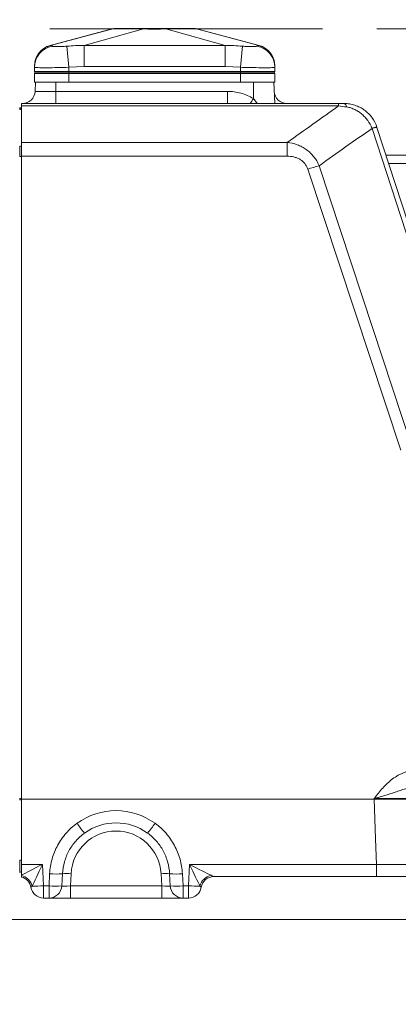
# Model space of a CAD drawing. Header units: millimetres. Extents: x 0 to 8410, y 0 to 5940.
# Tile 185 of 256: x 4858 to 4947, y 2218 to 2447. Entities that reach past the tile are written whole.
import ezdxf

# ---------------------------------------------------------------- set-up
doc = ezdxf.new("R2010")
doc.units = ezdxf.units.MM
doc.header["$LTSCALE"] = 10
doc.linetypes.add('CENTER', pattern=[10.16, 6.35, -1.27, 1.27, -1.27])
doc.styles.add('SLDTEXTSTYLE0', font='TXT', dxfattribs={"width": 0.605})
doc.dimstyles.new('SLDDIMSTYLE0', dxfattribs={"dimtxt": 50, "dimasz": 50, "dimexe": 0, "dimexo": 0.0625, "dimgap": 12.5, "dimtad": 1, "dimtoh": 1, "dimdec": 1, "dimrnd": 1e-09, "dimzin": 12, "dimdsep": 46, "dimtxsty": 'SLDTEXTSTYLE0', "dimsah": 1, "dimcen": 0.09, "dimadec": 0, "dimazin": 0, "dimtfac": 1, "dimtofl": 0, "dimtmove": 0, "dimatfit": 3, "dimfxl": 1, "dimfrac": 2, "dimtolj": 1, "dimtzin": 12, "dimarcsym": 0})

# ---------------------------------------------------------------- blocks, each defined once
blk = doc.blocks.new('*D9')
at = {"color": 7, "linetype": 'Continuous', "lineweight": 0}
for p, q in [((5314.72, 2732.57), (4589.07, 2732.57)), ((4604.07, 2237.57), (4604.07, 2732.57)), ((4975.83, 2237.57), (4589.07, 2237.57))]:
    blk.add_line(p, q, dxfattribs=at)
for points in [[(4604.07, 2732.57), (4596.57, 2682.57), (4611.57, 2682.57)], [(4604.07, 2237.57), (4611.57, 2287.57), (4596.57, 2287.57)]]:
    blk.add_solid(points, dxfattribs=at)
at = {"color": 7, "linetype": 'Continuous', "lineweight": 0, "insert": (4539.62, 2427.79), "char_height": 50, "attachment_point": 1, "rotation": 90, "style": 'SLDTEXTSTYLE0'}
blk.add_mtext('495', dxfattribs=at)
blk = doc.blocks.new('*D10')
at = {"color": 7, "linetype": 'Continuous', "lineweight": 0}
for p, q in [((5314.72, 3964.57), (4489.07, 3964.57)), ((4504.07, 2237.57), (4504.07, 3964.57)), ((4975.83, 2237.57), (4489.07, 2237.57))]:
    blk.add_line(p, q, dxfattribs=at)
for points in [[(4504.07, 3964.57), (4496.57, 3914.57), (4511.57, 3914.57)], [(4504.07, 2237.57), (4511.57, 2287.57), (4496.57, 2287.57)]]:
    blk.add_solid(points, dxfattribs=at)
at = {"color": 7, "linetype": 'Continuous', "lineweight": 0, "insert": (4439.62, 3024.71), "char_height": 50, "attachment_point": 1, "rotation": 90, "style": 'SLDTEXTSTYLE0'}
blk.add_mtext('1727', dxfattribs=at)
blk = doc.blocks.new('*D11')
at = {"color": 7, "linetype": 'Continuous', "lineweight": 0}
for p, q in [((4738.76, 2413.95), (4738.76, 1902.57)), ((5414.72, 2265.57), (5414.72, 1902.57)), ((5414.72, 1917.57), (4738.76, 1917.57))]:
    blk.add_line(p, q, dxfattribs=at)
for points in [[(4738.76, 1917.57), (4788.76, 1910.07), (4788.76, 1925.07)], [(5414.72, 1917.57), (5364.72, 1925.07), (5364.72, 1910.07)]]:
    blk.add_solid(points, dxfattribs=at)
at = {"color": 7, "linetype": 'Continuous', "lineweight": 0, "insert": (5019.45, 1982.03), "char_height": 50, "attachment_point": 1, "style": 'SLDTEXTSTYLE0'}
blk.add_mtext('676', dxfattribs=at)

msp = doc.modelspace()

# ---------------------------------------------------------------- linework, layer by layer
at = {"color": 7, "linetype": 'CENTER', "lineweight": 0}
msp.add_line((4662.123019, 2445.004786), (5513.697375, 2445.004786), dxfattribs=at)
at = {"color": 7, "linetype": 'Continuous', "lineweight": 0}
for p, q in [((4879.811995, 2444.969926), (4865.38558, 2441.106293)), ((4914.063793, 2441.106293), (4899.817138, 2444.921783)), ((4861.724686, 2436.021949), (4861.724686, 2436.233411)), ((4861.724686, 2436.021949), (4861.724686, 2435.074759)), ((4861.724686, 2435.074759), (4869.724686, 2435.074759)), ((4861.818941, 2434.722995), (4861.724686, 2435.074759)), ((4869.724686, 2435.074759), (4909.724686, 2435.074759)), ((4909.724686, 2435.074759), (4917.724686, 2435.074759)), ((4917.630432, 2434.722995), (4917.724686, 2435.074759)), ((4917.724686, 2436.233411), (4917.724686, 2436.021949)), ((4917.724686, 2436.021949), (4917.724686, 2435.074759)), ((4861.724686, 2432.574759), (4861.724686, 2434.574759)), ((4869.724686, 2434.574759), (4861.724686, 2434.574759)), ((4909.724686, 2434.574759), (4869.724686, 2434.574759)), ((4917.724686, 2434.574759), (4909.724686, 2434.574759)), ((4917.724686, 2432.574759), (4917.724686, 2434.574759)), ((4861.986725, 2432.574759), (4861.724686, 2432.574759)), ((4861.986725, 2432.574759), (4861.873681, 2430.417751)), ((4861.986725, 2432.574759), (4866.724686, 2432.574759)), ((4866.724686, 2432.574759), (4867.693933, 2432.574759)), ((4869.724686, 2432.574759), (4867.693933, 2432.574759)), ((4909.724686, 2432.574759), (4869.724686, 2432.574759)), ((4911.755439, 2432.574759), (4909.724686, 2432.574759)), ((4911.755439, 2432.574759), (4912.724686, 2432.574759)), ((4912.724686, 2432.574759), (4917.462647, 2432.574759)), ((4917.724686, 2432.574759), (4917.462647, 2432.574759)), ((4917.462647, 2432.574759), (4917.724686, 2427.574759)), ((4858.724686, 2427.574759), (4932.576799, 2427.574759)), ((4858.724686, 2427.023098), (4858.724686, 2427.574759)), ((4858.724686, 2427.023098), (4858.724686, 2418.51932)), ((4941.535382, 2422.00201), (4959.265769, 2367.43349)), ((4858.724686, 2415.303002), (4858.724686, 2418.51932)), ((4858.724686, 2415.303002), (4858.724686, 2265.574759)), ((4943.623723, 2415.574759), (4960.190079, 2415.574759)), ((4858.724686, 2265.574759), (4940.879248, 2265.574759)), ((4858.724686, 2250.417751), (4858.724686, 2265.574759)), ((4858.724686, 2247.942257), (4858.724686, 2250.417751)), ((4941.433735, 2247.574759), (4903.526027, 2247.574759)), ((4865.102537, 2242.574759), (4863.833619, 2242.574759)), ((4870.091747, 2242.574759), (4865.102537, 2242.574759)), ((4891.357626, 2242.574759), (4870.091747, 2242.574759)), ((4896.346835, 2242.574759), (4891.357626, 2242.574759)), ((4897.615754, 2242.574759), (4896.346835, 2242.574759))]:
    msp.add_line(p, q, dxfattribs=at)
at = {"color": 8, "linetype": 'Continuous', "lineweight": 0}
for p, q in [((4865.464037, 2441.071779), (4880.012795, 2444.950903)), ((4873.278804, 2441.071779), (4887.106874, 2444.950903)), ((4906.170569, 2441.071779), (4892.342499, 2444.950903)), ((4913.985336, 2441.071779), (4899.436578, 2444.950903)), ((4865.464026, 2441.071776), (4865.464037, 2441.071779)), ((4869.268002, 2440.929583), (4869.724686, 2436.021949)), ((4906.170579, 2441.071776), (4906.170569, 2441.071779)), ((4909.724686, 2436.021949), (4910.18137, 2440.929583)), ((4913.985347, 2441.071776), (4913.985336, 2441.071779)), ((4873.309727, 2436.233411), (4869.724686, 2436.021949)), ((4869.724686, 2436.021949), (4869.724686, 2435.074759)), ((4869.724686, 2434.722995), (4869.724686, 2435.074759)), ((4906.139646, 2436.233411), (4873.309727, 2436.233411)), ((4909.724686, 2436.021949), (4906.139646, 2436.233411)), ((4909.724686, 2436.021949), (4909.724686, 2435.074759)), ((4909.724686, 2434.722995), (4909.724686, 2435.074759)), ((4861.818941, 2434.722995), (4869.724686, 2434.722995)), ((4869.724686, 2434.722995), (4909.724686, 2434.722995)), ((4869.724686, 2434.722995), (4869.724686, 2434.574759)), ((4869.724686, 2432.574759), (4869.724686, 2434.574759)), ((4909.724686, 2434.722995), (4917.630432, 2434.722995)), ((4909.724686, 2434.722995), (4909.724686, 2434.574759)), ((4909.724686, 2432.574759), (4909.724686, 2434.574759)), ((4861.873681, 2430.417751), (4866.724686, 2430.417751)), ((4866.724686, 2432.574759), (4866.724686, 2430.417751)), ((4866.724686, 2427.574759), (4866.724686, 2430.417751)), ((4866.724686, 2430.417751), (4906.680795, 2430.417751)), ((4906.680795, 2427.574759), (4906.680795, 2430.417751)), ((4912.724686, 2432.574759), (4912.724686, 2428.735938)), ((4912.724686, 2428.735938), (4913.615556, 2427.574759)), ((4932.576799, 2427.023098), (4858.724686, 2427.023098)), ((4932.576799, 2427.574759), (4932.576799, 2427.023098)), ((4958.119721, 2367.223434), (4940.389334, 2421.791954)), ((4858.724686, 2418.51932), (4920.615636, 2418.51932)), ((4920.615636, 2418.51932), (4920.615636, 2415.303002)), ((4920.615636, 2415.303002), (4858.724686, 2415.303002)), ((4947.058617, 2346.860067), (4925.411854, 2412.299163)), ((4958.715465, 2413.60082), (4944.265095, 2413.60082)), ((4940.879248, 2265.574759), (4940.884981, 2265.731767)), ((4858.724686, 2250.417751), (4863.57158, 2250.417751)), ((4863.57158, 2250.417751), (4863.833619, 2245.417751)), ((4897.615754, 2245.417751), (4897.877793, 2250.417751)), ((4897.877793, 2250.417751), (4941.433735, 2250.417751)), ((4941.433735, 2247.574759), (4941.433735, 2250.417751)), ((4865.102537, 2245.417751), (4865.250398, 2248.239101)), ((4868.243605, 2248.233016), (4868.095744, 2245.411666)), ((4870.239076, 2248.228959), (4870.091747, 2245.417751)), ((4891.357626, 2245.417751), (4891.210296, 2248.228959)), ((4893.353628, 2245.411666), (4893.205768, 2248.233016)), ((4896.198975, 2248.239101), (4896.346835, 2245.417751)), ((4860.878482, 2245.074759), (4860.875579, 2245.074759)), ((4863.833619, 2245.417751), (4865.102537, 2245.417751)), ((4863.833619, 2242.574759), (4863.833619, 2245.417751)), ((4865.102537, 2242.574759), (4865.102537, 2245.417751)), ((4870.091747, 2242.574759), (4870.091747, 2245.417751)), ((4870.091747, 2245.417751), (4891.357626, 2245.417751)), ((4891.357626, 2242.574759), (4891.357626, 2245.417751)), ((4896.346835, 2245.417751), (4897.615754, 2245.417751)), ((4896.346835, 2242.574759), (4896.346835, 2245.417751)), ((4897.615754, 2245.417751), (4897.615754, 2242.574759)), ((4900.573794, 2245.074759), (4900.570891, 2245.074759))]:
    msp.add_line(p, q, dxfattribs=at)
at = {"color": 8, "linetype": 'Continuous', "lineweight": 0, "flags": 128}
for points in [[(4899.822816, 2444.921321), (4899.74412, 2444.927727), (4899.436596, 2444.950901), (4899.436578, 2444.950903), (4899.436578, 2444.950903)], [(4865.385225, 2441.107616), (4865.381318, 2441.109315), (4865.464025, 2441.071777), (4865.464026, 2441.071776), (4865.464026, 2441.071776)], [(4933.912346, 2427.574759), (4933.985145, 2427.561883), (4934.057474, 2427.523339), (4934.12887, 2427.459373), (4934.198871, 2427.370399), (4934.267028, 2427.256988), (4934.332901, 2427.119872), (4934.396067, 2426.959932), (4934.456119, 2426.778199)], [(4928.032682, 2413.105918), (4930.542147, 2405.520101), (4940.579974, 2375.176822), (4949.680394, 2347.667075)], [(4941.433735, 2250.417751), (4941.216095, 2256.360208), (4940.879248, 2265.574759)]]:
    msp.add_lwpolyline(points, dxfattribs=at)
at = {"color": 7, "linetype": 'Continuous', "lineweight": 0}
for centre, radius, start, end in [((4880.849918, 2440.074759), 5, 90, 104.1818145), ((4898.599455, 2440.074759), 5, 75.81761521, 90), ((4866.724686, 2436.296686), 5, 105.58023412, 180), ((4912.724686, 2436.296686), 5, 0, 74.42991359), ((4862.012126, 2434.774759), 0.2, 195, 270), ((4917.437246, 2434.774759), 0.2, 270, 345), ((4858.877793, 2430.574759), 3, 270, 357), ((4920.57158, 2430.574759), 3, 183, 270), ((4858.224686, 2426.116594), 0.5, 0, 85), ((4880.724686, 2247.574759), 12.5, 54.09188516, 125.90811484), ((4858.224686, 2249.032925), 0.5, 275, 0), ((4857.917539, 2244.574759), 3, 9.59406823, 74.39231165), ((4903.531834, 2244.574759), 3, 90, 170.40593177), ((4863.833619, 2245.574759), 3, 189.59406823, 270), ((4897.615754, 2245.574759), 3, 270, 350.40593177)]:
    msp.add_arc(centre, radius, start, end, dxfattribs=at)
at = {"color": 8, "linetype": 'Continuous', "lineweight": 0}
for centre, radius, start, end in [((4866.709505, 2436.013567), 4.984826, 99.53102801, 179.90365825), ((4912.739868, 2436.013567), 4.984826, 0.09634175, 80.46897199), ((4831.526788, 2478.28793), 95.123596, 327.78287022, 328.60586942), ((4858.263523, 2425.740222), 0.462336, 4.08156767, 89.41238886), ((4941.365409, 2419.267391), 2.783845, 86.8001903, 111.16251028), ((4941.535318, 2418.770963), 3.231047, 89.99885252, 110.7737577), ((4858.265, 2417.221188), 0.460971, 4.2779244, 89.59425985), ((4858.375503, 2413.148023), 2.133792, 80.58149685, 92.88074636), ((4944.427609, 2355.184959), 60.196605, 105.8045314, 108.41480084), ((4858.375503, 2263.600074), 2.133792, 80.58149685, 92.88074636), ((4858.375503, 2267.549444), 2.133792, 267.11925364, 279.41850315), ((4880.724686, 2247.417751), 15.5, 54.09188516, 125.90811484), ((4890.751346, 2272.953582), 23.108144, 214.17832546, 221.3096608), ((4870.698027, 2272.953582), 23.108144, 318.6903392, 325.82167454), ((4880.724686, 2247.679431), 10.5, 3, 177), ((4858.375503, 2253.498097), 2.133792, 267.11925364, 279.41850315), ((4857.808338, 2244.434886), 3.512108, 15.31397275, 74.87587202), ((4857.92128, 2244.576225), 2.99893, 9.56913034, 74.46079246), ((4866.778928, 2263.939963), 15.77509, 264.43959046, 275.3274391), ((4869.220056, 2237.761718), 10.516727, 84.43959046, 95.3274391), ((4892.229317, 2237.761718), 10.516727, 84.6725609, 95.56040954), ((4894.670444, 2263.939963), 15.77509, 264.6725609, 275.56040954), ((4903.626817, 2244.444921), 3.49575, 102.14251109, 164.78312731), ((4903.527176, 2244.576835), 2.997924, 90.02194405, 170.43946315), ((4861.835188, 2277.809189), 32.453027, 268.87098696, 273.53046142), ((4866.631068, 2261.118613), 15.77509, 264.43959046, 275.3274391), ((4865.101443, 2245.573427), 2.998668, 270.02091559, 356.90772217), ((4894.818305, 2261.118613), 15.77509, 264.6725609, 275.56040954), ((4896.34793, 2245.573427), 2.998668, 183.09227783, 269.97908441), ((4899.614185, 2277.809189), 32.453027, 266.46953858, 271.12901304)]:
    msp.add_arc(centre, radius, start, end, dxfattribs=at)
for centre, major_axis, ratio, start_param, end_param in [((4858.224686, 2265.574759), (0, 3), 0.01454574, 4.6602285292, 4.7645494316), ((4858.224686, 2251.542474), (-0.043537, 3.007649), 0.0136650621, 3.142589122, 4.6538156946), ((4863.57158, 2250.574759), (5.693828, 2.99748), 0.0215926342, 3.6827566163, 4.7010221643), ((4863.57158, 2250.574759), (2.697633, 5.837245), 0.0102453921, 3.6133166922, 4.6902232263), ((4897.877793, 2250.574759), (-2.697633, 5.837245), 0.0102453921, 1.5929620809, 2.669868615), ((4897.877793, 2250.574759), (5.693828, -2.99748), 0.0215926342, 4.7237557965, 5.8006623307), ((4870.105461, 2245.574759), (2.010953, 0.15859), 0.0770656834, 3.171098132, 4.6994917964), ((4891.343912, 2245.574759), (2.010953, -0.15859), 0.0770656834, 4.7252861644, 6.2536798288)]:
    msp.add_ellipse(centre, major_axis=major_axis, ratio=ratio, start_param=start_param, end_param=end_param, dxfattribs=at)
for points, knots in [([(4880.012795, 2444.950903), (4880.012789, 2444.950902), (4879.762552, 2444.933237), (4879.56418, 2444.916229), (4879.623801, 2444.921096), (4879.626557, 2444.921321)], [0, 0, 0, 0, 0.0000226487, 0.9537880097, 1, 1, 1, 1]), ([(4880.016852, 2444.951905), (4880.015913, 2444.951683), (4880.014415, 2444.951329), (4880.013235, 2444.951018), (4880.012795, 2444.950903)], [0, 0, 0, 0, 0.6271917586, 1, 1, 1, 1]), ([(4880.016852, 2444.951905), (4880.322747, 2445.007012), (4880.68004, 2445.071379), (4881.041627, 2445.074334), (4881.093644, 2445.074759)], [0, 0, 0, 0, 0.8561445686, 1, 1, 1, 1]), ([(4887.109093, 2444.951905), (4886.49372, 2444.963267), (4885.244226, 2444.986337), (4883.58868, 2444.993586), (4882.15547, 2444.995341), (4881.15046, 2444.988606), (4880.451659, 2444.976511), (4880.162369, 2444.96014), (4880.016852, 2444.951905)], [0, 0, 0, 0, 0.1893180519, 0.3844036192, 0.5671145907, 0.7560448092, 0.8772873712, 1, 1, 1, 1]), ([(4887.106874, 2444.950903), (4887.107508, 2444.951103), (4887.108517, 2444.951421), (4887.108937, 2444.951774), (4887.109093, 2444.951905)], [0, 0, 0, 0, 0.6284235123, 1, 1, 1, 1]), ([(4892.342499, 2444.950903), (4892.34248, 2444.950902), (4891.538463, 2444.933237), (4890.231328, 2444.915546), (4888.462547, 2444.925122), (4887.554219, 2444.941074), (4887.106893, 2444.950902), (4887.106874, 2444.950903)], [0, 0, 0, 0, 0.00001131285, 0.4764088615, 0.73494323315, 0.99998868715, 1, 1, 1, 1]), ([(4887.109093, 2444.951905), (4887.17509, 2445.007012), (4887.252177, 2445.071379), (4887.330212, 2445.074334), (4887.341438, 2445.074759)], [0, 0, 0, 0, 0.8561445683, 1, 1, 1, 1]), ([(4892.340279, 2444.951905), (4892.274282, 2445.007012), (4892.197196, 2445.071379), (4892.119161, 2445.074334), (4892.107935, 2445.074759)], [0, 0, 0, 0, 0.8561445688, 1, 1, 1, 1]), ([(4899.432521, 2444.951905), (4899.198238, 2444.963267), (4898.722536, 2444.986337), (4897.627949, 2444.993586), (4896.268133, 2444.995341), (4894.871529, 2444.988606), (4893.537245, 2444.976511), (4892.740868, 2444.96014), (4892.340279, 2444.951905)], [0, 0, 0, 0, 0.1893180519, 0.3844036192, 0.5671145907, 0.7560448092, 0.8772873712, 1, 1, 1, 1]), ([(4892.340279, 2444.951905), (4892.340585, 2444.951683), (4892.341072, 2444.951329), (4892.342111, 2444.951018), (4892.342499, 2444.950903)], [0, 0, 0, 0, 0.62719175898, 1, 1, 1, 1]), ([(4899.432521, 2444.951905), (4899.28114, 2444.98239), (4898.977002, 2445.043638), (4898.615277, 2445.071989), (4898.407716, 2445.074204), (4898.355729, 2445.074759)], [0, 0, 0, 0, 0.4262025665, 0.8562838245, 1, 1, 1, 1]), ([(4899.436578, 2444.950903), (4899.43581, 2444.951103), (4899.434589, 2444.951421), (4899.433081, 2444.951774), (4899.432521, 2444.951905)], [0, 0, 0, 0, 0.6284235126, 1, 1, 1, 1]), ([(4865.464026, 2441.071776), (4864.946184, 2440.882699), (4863.9105, 2440.504544), (4862.704602, 2439.340214), (4861.881911, 2437.879733), (4861.777094, 2436.782185), (4861.724686, 2436.233411)], [0, 0, 0, 0, 0.25000000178, 0.50000000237, 0.75000000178, 1, 1, 1, 1]), ([(4865.464037, 2441.071779), (4865.46404, 2441.07178), (4865.591137, 2441.100693), (4865.737519, 2441.074968), (4865.835102, 2440.978188), (4865.884109, 2440.929583)], [0, 0, 0, 0, 0.0000148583, 0.4977923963, 1, 1, 1, 1]), ([(4865.884109, 2440.929583), (4865.952733, 2440.902562), (4866.089834, 2440.848579), (4866.781375, 2440.825221), (4867.75281, 2440.83834), (4868.655555, 2440.881914), (4869.170151, 2440.921967), (4869.268002, 2440.929583)], [0, 0, 0, 0, 0.2300680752, 0.4596407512, 0.7001541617, 0.9429836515, 1, 1, 1, 1]), ([(4869.268002, 2440.929583), (4869.93574, 2440.977887), (4871.27416, 2441.074707), (4872.617155, 2441.100885), (4873.278784, 2441.07178), (4873.278804, 2441.071779)], [0, 0, 0, 0, 0.4988923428, 0.9999851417, 1, 1, 1, 1]), ([(4873.278799, 2441.071776), (4873.280007, 2440.882699), (4873.282424, 2440.504544), (4873.289866, 2439.340214), (4873.299202, 2437.879734), (4873.306218, 2436.782185), (4873.309727, 2436.233411)], [0, 0, 0, 0, 0.2499999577, 0.4999999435, 0.7499999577, 1, 1, 1, 1]), ([(4873.2788, 2441.071776), (4873.278818, 2441.071776), (4876.612021, 2441.085571), (4883.278498, 2441.109649), (4894.242741, 2441.115596), (4901.873334, 2441.089561), (4906.170559, 2441.071776), (4906.170579, 2441.071776)], [0, 0, 0, 0, 0.0000016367, 0.3040235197, 0.608047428, 0.9999981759, 1, 1, 1, 1]), ([(4906.170574, 2441.071776), (4906.169365, 2440.882699), (4906.166947, 2440.504544), (4906.159504, 2439.340214), (4906.150169, 2437.879733), (4906.143154, 2436.782185), (4906.139646, 2436.233411)], [0, 0, 0, 0, 0.2500000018, 0.5000000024, 0.7500000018, 1, 1, 1, 1]), ([(4906.170569, 2441.071779), (4906.170588, 2441.07178), (4906.827843, 2441.100693), (4908.170748, 2441.074968), (4909.509186, 2440.978188), (4910.18137, 2440.929583)], [0, 0, 0, 0, 0.0000148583, 0.4977923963, 1, 1, 1, 1]), ([(4910.18137, 2440.929583), (4910.576101, 2440.902562), (4911.364713, 2440.848579), (4912.39828, 2440.825221), (4913.181482, 2440.83834), (4913.506233, 2440.881914), (4913.555832, 2440.921967), (4913.565263, 2440.929583)], [0, 0, 0, 0, 0.23006807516, 0.45964075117, 0.7001541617, 0.94298365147, 1, 1, 1, 1]), ([(4913.565263, 2440.929583), (4913.613952, 2440.977887), (4913.711543, 2441.074707), (4913.85739, 2441.100885), (4913.985332, 2441.07178), (4913.985336, 2441.071779)], [0, 0, 0, 0, 0.4988923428, 0.9999851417, 1, 1, 1, 1]), ([(4913.985347, 2441.071776), (4913.985347, 2441.071776), (4914.014158, 2441.085571), (4914.068486, 2441.109649), (4914.082669, 2441.115596), (4914.02249, 2441.089561), (4913.985347, 2441.071776), (4913.985347, 2441.071776)], [0, 0, 0, 0, 0.0000018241, 0.3040236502, 0.6080475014, 0.9999981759, 1, 1, 1, 1]), ([(4917.724686, 2436.233411), (4917.672278, 2436.782185), (4917.567462, 2437.879733), (4916.744771, 2439.340214), (4915.538872, 2440.504544), (4914.503189, 2440.882699), (4913.985347, 2441.071776)], [0, 0, 0, 0, 0.2499999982, 0.4999999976, 0.7499999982, 1, 1, 1, 1]), ([(4869.724686, 2436.021949), (4868.826103, 2435.99482), (4867.028921, 2435.940563), (4864.632357, 2435.911202), (4862.823235, 2435.9175), (4861.862119, 2435.955989), (4861.76383, 2436.003163), (4861.724686, 2436.021949)], [0, 0, 0, 0, 0.2145541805, 0.4291116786, 0.6435993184, 0.8580643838, 1, 1, 1, 1]), ([(4917.724686, 2436.021949), (4917.636432, 2435.99482), (4917.459921, 2435.940563), (4916.082505, 2435.911202), (4914.054972, 2435.9175), (4911.80515, 2435.955989), (4910.317242, 2436.003163), (4909.724686, 2436.021949)], [0, 0, 0, 0, 0.2145541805, 0.4291116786, 0.6435993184, 0.8580643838, 1, 1, 1, 1]), ([(4906.680795, 2430.417751), (4907.747174, 2430.417751), (4908.789761, 2430.276389), (4910.318286, 2429.854273), (4910.823789, 2429.676791), (4911.797928, 2429.256537), (4912.26937, 2429.013313), (4912.724686, 2428.735938)], [0, 0, 0, 0, 0.5, 0.5, 0.75, 0.75, 1, 1, 1, 1]), ([(4858.268264, 2426.202534), (4858.268863, 2426.290728), (4858.27036, 2426.511221), (4858.269678, 2426.608795), (4858.268433, 2426.613986), (4858.268264, 2426.614691)], [0, 0, 0, 0, 0.36549772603, 0.91377030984, 1, 1, 1, 1]), ([(4940.360401, 2421.863494), (4940.107281, 2422.487487), (4939.782563, 2423.070786), (4939.192823, 2423.887213), (4938.98027, 2424.147238), (4938.528735, 2424.637248), (4938.289041, 2424.868251), (4937.78083, 2425.301448), (4937.511765, 2425.503694), (4936.955411, 2425.868987), (4936.666773, 2426.033351), (4936.066601, 2426.323206), (4935.753327, 2426.449099), (4935.115644, 2426.65138), (4934.790025, 2426.728759), (4934.456119, 2426.778199)], [0, 0, 0, 0, 0.25, 0.25, 0.375, 0.375, 0.5, 0.5, 0.625, 0.625, 0.75, 0.75, 0.875, 0.875, 1, 1, 1, 1]), ([(4858.268264, 2415.279118), (4858.270166, 2415.576261), (4858.274197, 2416.206043), (4858.274512, 2417.076315), (4858.270347, 2417.480217), (4858.268264, 2417.682147)], [0, 0, 0, 0, 0.3087674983, 0.6544188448, 1, 1, 1, 1]), ([(4920.615636, 2418.51932), (4921.410075, 2418.428749), (4922.183274, 2418.250319), (4923.307759, 2417.836668), (4923.678347, 2417.673044), (4924.388788, 2417.300885), (4924.730535, 2417.091926), (4925.385899, 2416.626246), (4925.701292, 2416.36754), (4926.286779, 2415.813153), (4926.558404, 2415.516839), (4927.059256, 2414.885825), (4927.289666, 2414.548926), (4927.69923, 2413.847221), (4927.878498, 2413.483095), (4928.032682, 2413.105918)], [0, 0, 0, 0, 0.25, 0.25, 0.375, 0.375, 0.5, 0.5, 0.625, 0.625, 0.75, 0.75, 0.875, 0.875, 1, 1, 1, 1]), ([(4925.411854, 2412.299163), (4925.33164, 2412.541651), (4925.231148, 2412.774804), (4924.987099, 2413.221284), (4924.843692, 2413.433218), (4924.524335, 2413.821063), (4924.347304, 2413.999118), (4923.959114, 2414.32402), (4923.747795, 2414.470215), (4923.31046, 2414.72166), (4923.08235, 2414.828802), (4922.609152, 2415.009678), (4922.363696, 2415.083162), (4921.625766, 2415.253097), (4921.124404, 2415.303002), (4920.615636, 2415.303002)], [0, 0, 0, 0, 0.125, 0.125, 0.25, 0.25, 0.375, 0.375, 0.5, 0.5, 0.625, 0.625, 0.75, 0.75, 1, 1, 1, 1]), ([(4950.975299, 2272.365415), (4949.916673, 2272.365415), (4948.899268, 2272.168527), (4947.670258, 2271.718255), (4947.425558, 2271.617171), (4946.948203, 2271.398006), (4946.715048, 2271.279857), (4946.030786, 2270.90182), (4945.594858, 2270.618387), (4944.757679, 2269.997723), (4944.35508, 2269.659038), (4943.586627, 2268.943526), (4943.221195, 2268.56747), (4942.517731, 2267.788681), (4942.179765, 2267.38594), (4941.686546, 2266.771565), (4941.524336, 2266.564976), (4941.283211, 2266.253459), (4941.203195, 2266.149343), (4941.04368, 2265.940715), (4940.963187, 2265.834879), (4940.884981, 2265.731767)], [0, 0, 0, 0, 0.25, 0.25, 0.3125, 0.3125, 0.375, 0.375, 0.5, 0.5, 0.625, 0.625, 0.75, 0.75, 0.875, 0.875, 0.9375, 0.9375, 0.96875, 0.96875, 1, 1, 1, 1]), ([(4950.975299, 2268.574759), (4950.537437, 2268.574759), (4950.114203, 2268.520484), (4949.287094, 2268.355131), (4948.882572, 2268.243569), (4948.084923, 2267.998258), (4947.690944, 2267.864319), (4946.897906, 2267.591644), (4946.49849, 2267.452605), (4945.685998, 2267.176857), (4945.273698, 2267.040265), (4944.432124, 2266.770849), (4944.001721, 2266.6376), (4943.127173, 2266.3746), (4942.683112, 2266.244816), (4942.011053, 2266.051537), (4941.786486, 2265.987461), (4941.336373, 2265.859543), (4941.10933, 2265.795266), (4940.884981, 2265.731767)], [0, 0, 0, 0, 0.125, 0.125, 0.25, 0.25, 0.375, 0.375, 0.5, 0.5, 0.625, 0.625, 0.75, 0.75, 0.875, 0.875, 0.9375, 0.9375, 1, 1, 1, 1]), ([(4948.379489, 2265.731767), (4948.096932, 2265.74291), (4947.706708, 2265.751377), (4946.96191, 2265.760115), (4946.687881, 2265.762323), (4946.103798, 2265.765247), (4945.791862, 2265.765987), (4945.127717, 2265.766004), (4944.773501, 2265.765264), (4944.047692, 2265.762347), (4943.673604, 2265.760177), (4942.903153, 2265.754423), (4942.503911, 2265.750805), (4941.699173, 2265.742257), (4941.293664, 2265.737338), (4940.884981, 2265.731767)], [0, 0, 0, 0, 0.25, 0.25, 0.375, 0.375, 0.5, 0.5, 0.625, 0.625, 0.75, 0.75, 0.875, 0.875, 1, 1, 1, 1]), ([(4865.250398, 2248.239101), (4865.311092, 2249.397212), (4865.49953, 2250.534065), (4866.131756, 2252.765277), (4866.566146, 2253.825914), (4867.387412, 2255.334577), (4867.689761, 2255.823795), (4868.353758, 2256.773882), (4868.710483, 2257.2275), (4869.846774, 2258.51887), (4870.693971, 2259.29134), (4871.634137, 2259.972109)], [0, 0, 0, 0, 0.25, 0.25, 0.5, 0.5, 0.625, 0.625, 0.75, 0.75, 1, 1, 1, 1]), ([(4889.815236, 2259.972109), (4890.755403, 2259.291339), (4891.60807, 2258.514902), (4893.138614, 2256.770933), (4893.793075, 2255.829899), (4894.613448, 2254.320801), (4894.859864, 2253.801248), (4895.296642, 2252.727896), (4895.483597, 2252.182158), (4895.950195, 2250.527382), (4896.13828, 2249.397216), (4896.198975, 2248.239101)], [0, 0, 0, 0, 0.25, 0.25, 0.5, 0.5, 0.625, 0.625, 0.75, 0.75, 1, 1, 1, 1]), ([(4941.433735, 2250.417751), (4941.84359, 2250.412144), (4942.250198, 2250.407193), (4943.056994, 2250.398589), (4943.4575, 2250.394944), (4944.23009, 2250.38915), (4944.605079, 2250.386966), (4945.332373, 2250.384029), (4945.68726, 2250.383282), (4946.352621, 2250.3833), (4946.664957, 2250.384045), (4947.249459, 2250.386989), (4947.523484, 2250.389212), (4948.267976, 2250.398011), (4948.657147, 2250.406536), (4948.937833, 2250.417751)], [0, 0, 0, 0, 0.125, 0.125, 0.25, 0.25, 0.375, 0.375, 0.5, 0.5, 0.625, 0.625, 0.75, 0.75, 1, 1, 1, 1]), ([(4902.891507, 2247.862462), (4903.059021, 2247.782907), (4903.204119, 2247.712011), (4903.373187, 2247.63276), (4903.420337, 2247.61144), (4903.490953, 2247.582561), (4903.514915, 2247.574759), (4903.526027, 2247.574759)], [0, 0, 0, 0, 0.5, 0.5, 0.75, 0.75, 1, 1, 1, 1]), ([(4861.195742, 2245.362462), (4861.101416, 2245.272868), (4861.028184, 2245.201172), (4860.921166, 2245.10147), (4860.888675, 2245.074759), (4860.878482, 2245.074759)], [0, 0, 0, 0, 0.5, 0.5, 1, 1, 1, 1]), ([(4900.570891, 2245.074759), (4900.560698, 2245.074759), (4900.528207, 2245.10147), (4900.421188, 2245.201172), (4900.347957, 2245.272868), (4900.25363, 2245.362462)], [0, 0, 0, 0, 0.5, 0.5, 1, 1, 1, 1])]:
    msp.add_open_spline(points, degree=3, knots=knots, dxfattribs=at)
at = {"color": 7, "linetype": 'Continuous', "lineweight": 0}
for points, knots in [([(4881.093644, 2445.074759), (4881.388448, 2445.074759), (4881.977357, 2445.074759), (4883.916707, 2445.074759), (4885.831044, 2445.074759), (4887.046448, 2445.074759), (4887.341438, 2445.074759)], [0, 0, 0, 0, 0.2974146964, 0.5941255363, 0.9014905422, 1, 1, 1, 1]), ([(4887.341438, 2445.074759), (4888.635224, 2445.074759), (4890.236433, 2445.074759), (4891.806493, 2445.074759), (4892.107935, 2445.074759)], [0, 0, 0, 0, 0.80800621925, 1, 1, 1, 1]), ([(4892.107935, 2445.074759), (4892.98842, 2445.074759), (4894.747306, 2445.074759), (4896.843357, 2445.074759), (4897.962542, 2445.074759), (4898.278937, 2445.074759), (4898.355729, 2445.074759)], [0, 0, 0, 0, 0.2974146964, 0.5941255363, 0.9014905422, 1, 1, 1, 1]), ([(4933.912346, 2427.574759), (4934.332503, 2427.574759), (4934.749401, 2427.541847), (4935.57612, 2427.411021), (4935.989176, 2427.31185), (4936.786561, 2427.052371), (4937.171699, 2426.892592), (4937.729338, 2426.608542), (4937.911857, 2426.506427), (4938.270034, 2426.287036), (4938.446372, 2426.169214), (4938.956663, 2425.798244), (4939.273848, 2425.526908), (4939.863435, 2424.937437), (4940.136655, 2424.618175), (4940.880721, 2423.593968), (4941.259621, 2422.850717), (4941.520798, 2422.046895)], [0, 0, 0, 0, 0.125, 0.125, 0.25, 0.25, 0.375, 0.375, 0.4375, 0.4375, 0.5, 0.5, 0.625, 0.625, 0.75, 0.75, 1, 1, 1, 1]), ([(4940.879248, 2265.574759), (4941.696475, 2265.574759), (4942.492874, 2265.574759), (4943.656666, 2265.574759), (4944.036537, 2265.574759), (4944.760729, 2265.574759), (4945.10808, 2265.574759), (4945.772937, 2265.574759), (4946.091552, 2265.574759), (4946.677381, 2265.574759), (4946.947417, 2265.574759), (4947.44191, 2265.574759), (4947.66765, 2265.574759), (4948.062476, 2265.574759), (4948.232111, 2265.574759), (4948.373656, 2265.574759)], [0, 0, 0, 0, 0.25, 0.25, 0.375, 0.375, 0.5, 0.5, 0.625, 0.625, 0.75, 0.75, 0.875, 0.875, 1, 1, 1, 1]), ([(4873.393598, 2257.699242), (4872.635082, 2257.150004), (4871.951594, 2256.526765), (4871.034889, 2255.484862), (4870.747101, 2255.118867), (4870.21144, 2254.352327), (4869.967531, 2253.957622), (4869.30501, 2252.740421), (4868.954589, 2251.884685), (4868.444583, 2250.084563), (4868.292572, 2249.167363), (4868.243605, 2248.233016)], [0, 0, 0, 0, 0.25, 0.25, 0.375, 0.375, 0.5, 0.5, 0.75, 0.75, 1, 1, 1, 1]), ([(4893.205768, 2248.233016), (4893.1568, 2249.167367), (4893.005074, 2250.079173), (4892.628676, 2251.414235), (4892.477865, 2251.854527), (4892.125516, 2252.720516), (4891.926731, 2253.139698), (4891.264926, 2254.357256), (4890.736965, 2255.116489), (4889.502194, 2256.523563), (4888.814291, 2257.150003), (4888.055775, 2257.699242)], [0, 0, 0, 0, 0.25, 0.25, 0.375, 0.375, 0.5, 0.5, 0.75, 0.75, 1, 1, 1, 1]), ([(4858.724686, 2247.656494), (4858.724686, 2247.592393), (4858.724686, 2247.482426), (4858.724686, 2247.470507), (4858.724686, 2247.465536)], [0, 0, 0, 0, 0.5829120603, 1, 1, 1, 1]), ([(4858.724686, 2247.465536), (4858.724686, 2247.465066), (4858.724686, 2247.464707), (4858.724686, 2247.464253), (4858.724686, 2247.464139), (4858.724686, 2247.464139)], [0, 0, 0, 0, 0.5, 0.5, 1, 1, 1, 1]), ([(4951.75187, 2247.574759), (4951.365218, 2247.574759), (4950.829507, 2247.574759), (4949.976064, 2247.574759), (4949.795512, 2247.574759), (4949.421597, 2247.574759), (4949.227582, 2247.574759), (4948.624778, 2247.574759), (4948.195347, 2247.574759), (4947.280663, 2247.574759), (4946.792858, 2247.574759), (4945.793147, 2247.574759), (4945.277707, 2247.574759), (4944.215742, 2247.574759), (4943.665236, 2247.574759), (4942.556184, 2247.574759), (4941.99721, 2247.574759), (4941.433735, 2247.574759)], [0, 0, 0, 0, 0.25, 0.25, 0.3125, 0.3125, 0.375, 0.375, 0.5, 0.5, 0.625, 0.625, 0.75, 0.75, 0.875, 0.875, 1, 1, 1, 1])]:
    msp.add_open_spline(points, degree=3, knots=knots, dxfattribs=at)
at = {"color": 8, "linetype": 'Continuous', "lineweight": 0}
for points in [[(4920.615636, 2418.51932), (4924.628612, 2421.370555), (4928.615675, 2424.205471), (4932.576799, 2427.023098)], [(4934.456119, 2426.778199), (4933.826363, 2426.871446), (4933.199632, 2426.954117), (4932.576799, 2427.023098)], [(4940.389334, 2421.791954), (4936.297859, 2418.914441), (4932.178985, 2416.018762), (4928.032682, 2413.105918)], [(4940.389334, 2421.791954), (4940.379715, 2421.815809), (4940.37007, 2421.839656), (4940.360401, 2421.863494)]]:
    msp.add_open_spline(points, degree=3, dxfattribs=at)
at = {"color": 7, "linetype": 'Continuous', "lineweight": 0}
for points in [[(4932.576799, 2427.574759), (4933.028904, 2427.574759), (4933.473011, 2427.574759), (4933.912346, 2427.574759)], [(4941.520798, 2422.046895), (4941.525658, 2422.031938), (4941.53052, 2422.016976), (4941.535382, 2422.00201)], [(4858.724686, 2247.942257), (4858.724686, 2247.902116), (4858.724686, 2247.862997), (4858.724686, 2247.825344)]]:
    msp.add_open_spline(points, degree=3, dxfattribs=at)

# ---------------------------------------------------------------- dimensions: what is measured, and where the dimension line sits
for base, p2, picture, middle in [((4504.072845, 3964.574759), (5314.724686, 3964.574759), '*D10', (4504.072845, 3101.074759)), ((4604.072845, 2732.574759), (5314.724686, 2732.574759), '*D9', (4604.072845, 2485.074759))]:
    dim = msp.add_linear_dim(base=base, p1=(4975.825542, 2237.574759), p2=p2, angle=90, dimstyle='SLDDIMSTYLE0', dxfattribs=at)
    dim.commit()
    dim.dimension.update_dxf_attribs({"geometry": picture, "text_midpoint": middle, "dimtype": 160})
dim = msp.add_linear_dim(base=(4738.758784, 1917.574759), p1=(5414.724686, 2265.574759), p2=(4738.758784, 2413.947143), dimstyle='SLDDIMSTYLE0', dxfattribs=at)
dim.commit()
dim.dimension.update_dxf_attribs({"geometry": '*D11', "text_midpoint": (5076.741735, 1917.574759), "dimtype": 160})

doc.saveas('drawing.dxf')
